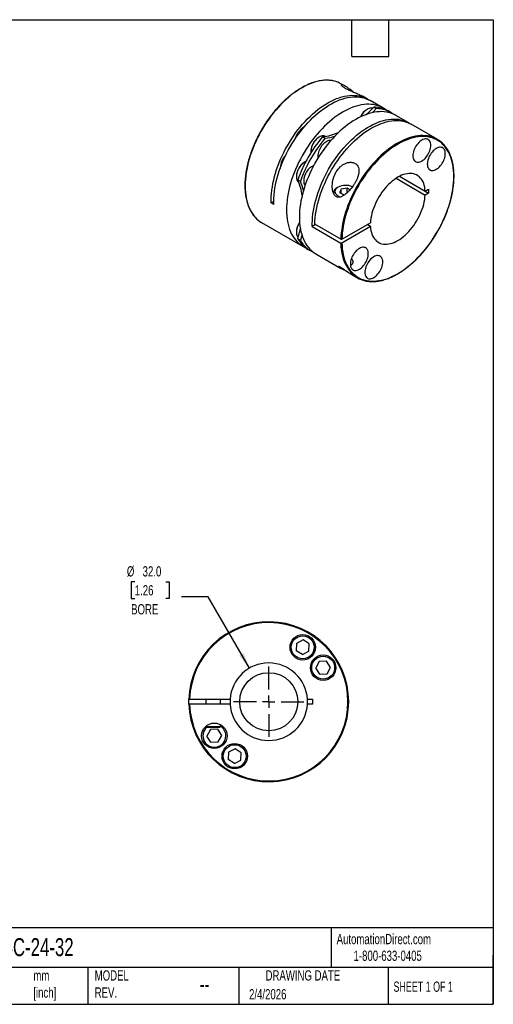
# Model space of a CAD drawing. Header units: millimetres. Extents: x 13 to 546, y 13 to 419.
# Tile 2 of 2: x 350 to 546, y 13 to 419. Entities that reach past the tile are written whole.
import ezdxf

# ---------------------------------------------------------------- set-up
doc = ezdxf.new("R2010")
doc.units = ezdxf.units.MM
doc.header["$LTSCALE"] = 2
doc.linetypes.add('SLD-Center', pattern=[19.05, 15.24, -1.27, 1.27, -1.27])
doc.linetypes.add('SLD-Solid', pattern=[0])
doc.layers.add('CENTER', color=40, linetype='SLD-Center')
doc.layers.add('DIMENSIONS', color=140, linetype='SLD-Solid', lineweight=25)
doc.layers.add('TEXT', color=140, linetype='SLD-Solid', lineweight=25)
doc.styles.add('SLDTEXTSTYLE0', font='TXT', dxfattribs={"width": 0.7})
doc.styles.add('SLDTEXTSTYLE1', font='TXT', dxfattribs={"width": 0.65})
doc.dimstyles.new('SLDDIMSTYLE2', dxfattribs={"dimtxt": 4.316016, "dimasz": 6.604, "dimexe": 0, "dimexo": 0.0625, "dimgap": 1.079004, "dimtad": 0, "dimtih": 1, "dimtoh": 1, "dimdec": 1, "dimrnd": 1e-09, "dimzin": 4, "dimdsep": 46, "dimtxsty": 'SLDTEXTSTYLE0', "dimsah": 1, "dimcen": 0, "dimadec": 0, "dimazin": 1, "dimtfac": 1, "dimtdec": 1, "dimtofl": 0, "dimtmove": 0, "dimatfit": 3, "dimfxl": 0, "dimfrac": 2, "dimtolj": 1, "dimtzin": 12, "dimarcsym": 0})

# ---------------------------------------------------------------- blocks, each defined once
blk = doc.blocks.new('_D_4')
at = {"layer": 'DIMENSIONS'}
for p, q in [((398.02, 187.1), (396.57, 187.1)), ((396.57, 187.1), (396.57, 180.24)), ((410.84, 187.1), (412.29, 187.1)), ((412.29, 187.1), (412.29, 180.24)), ((396.57, 180.24), (398.02, 180.24)), ((412.29, 180.24), (410.84, 180.24)), ((428.39, 180.83), (417.27, 180.83)), ((445.36, 151.44), (428.39, 180.83))]:
    blk.add_line(p, q, dxfattribs=at)
blk.add_solid([(445.36, 151.44), (442.93, 157.67), (441.17, 156.65)], dxfattribs=at)
at = {"layer": 'DIMENSIONS', "char_height": 4.233, "attachment_point": 1, "style": 'SLDTEXTSTYLE0'}
for s, insert in [('%%c', (394.76, 193.52)), ('32.0', (401.27, 193.52)), ('1.26', (398.02, 185.7)), ('BORE', (396.52, 177.87))]:
    blk.add_mtext(s, dxfattribs=dict(at, insert=insert))
blk = doc.blocks.new('SW_CENTERMARKSYMBOL_0')
at = {"layer": 'CENTER', "color": 0}
for p, q in [((0, 5.08), (0, 14.54)), ((-5.08, 0), (-14.54, 0)), ((0, 0), (-2.54, 0)), ((0, 0), (0, 2.54)), ((0, 0), (0, -2.54)), ((0, 0), (2.54, 0)), ((5.08, 0), (14.54, 0)), ((0, -5.08), (0, -14.54))]:
    blk.add_line(p, q, dxfattribs=at)

msp = doc.modelspace()

# ---------------------------------------------------------------- linework, layer by layer
for p, q in [((484.99, 391.64), (483.42, 392.55)), ((494.17, 386.34), (492.03, 387.57)), ((494.1, 382.17), (493.96, 382.09)), ((500.53, 382.67), (495.23, 385.73)), ((496.71, 382.99), (497.77, 382.38)), ((503.71, 380.83), (502.65, 381.44)), ((511.14, 376.54), (505.84, 379.61)), ((522.95, 369.73), (512.2, 375.93)), ((474.24, 370.71), (474.1, 370.62)), ((475.6, 370.8), (476.66, 370.19)), ((470.71, 364.75), (470.71, 364.58)), ((458.07, 357.91), (458.07, 357.74)), ((468.28, 360.38), (468.14, 360.3)), ((464.75, 354.42), (464.75, 354.26)), ((505.95, 353.65), (517.95, 346.73)), ((506.87, 354.21), (506.45, 353.97)), ((507.37, 354.47), (517.95, 348.36)), ((465.34, 353.04), (466.41, 352.43)), ((481.98, 349.97), (481.56, 349.72)), ((485.75, 349.59), (483.3, 349.21)), ((486.91, 348.92), (485.75, 349.59)), ((485.75, 347.74), (485.75, 349.59)), ((480.09, 347.68), (480.09, 347.45)), ((483.3, 349.21), (482.64, 347.79)), ((482.64, 347.79), (484.44, 346.75)), ((483.3, 347.41), (483.3, 349.21)), ((484.44, 346.75), (484.57, 346.77)), ((517.95, 348.36), (519.39, 349.19)), ((519.39, 347.56), (517.95, 346.73)), ((517.97, 348.37), (519.39, 347.56)), ((519.39, 349.19), (519.39, 347.56)), ((455.4, 344.09), (454.35, 343.48)), ((455.41, 342.87), (454.35, 343.48)), ((450.42, 335.39), (467.54, 325.51)), ((472.73, 334.5), (471.32, 333.68)), ((471.32, 333.68), (483.13, 326.87)), ((483.13, 328.5), (472.38, 334.7)), ((483.55, 328.5), (495.37, 335.32)), ((495.37, 333.69), (483.55, 326.87)), ((495.37, 333.69), (493.96, 334.51)), ((464.75, 331.49), (464.75, 331.32)), ((465.34, 328.66), (466.41, 328.05)), ((469.66, 324.28), (470.72, 323.67)), ((472.84, 322.45), (482.77, 316.71)), ((486.96, 314.29), (489.95, 312.57)), ((467.51, 163.09), (464.83, 161.66)), ((470.08, 161.48), (467.51, 163.09)), ((464.83, 161.66), (464.72, 158.64)), ((467.29, 157.03), (464.72, 158.64)), ((469.97, 158.45), (470.08, 161.48)), ((467.29, 157.03), (469.97, 158.45)), ((474.22, 154.2), (472.8, 151.52)), ((474.41, 148.95), (472.8, 151.52)), ((477.25, 154.3), (474.22, 154.2)), ((478.86, 151.73), (477.25, 154.3)), ((477.44, 149.06), (478.86, 151.73)), ((474.41, 148.95), (477.44, 149.06)), ((420.67, 138.58), (437.39, 138.58)), ((427.36, 138.58), (427.36, 136.58)), ((433.36, 136.58), (433.36, 138.58)), ((469.33, 138.58), (471.36, 138.58)), ((471.36, 138.58), (471.36, 136.58)), ((437.39, 136.58), (420.67, 136.58)), ((471.36, 136.58), (469.33, 136.58)), ((427.36, 127.43), (427.36, 127.38)), ((427.36, 127.38), (427.66, 127.08)), ((427.36, 127.38), (433.36, 127.38)), ((427.66, 127.08), (433.06, 127.08)), ((429.28, 126.11), (427.85, 123.44)), ((432.31, 126.22), (429.28, 126.11)), ((433.91, 123.65), (432.31, 126.22)), ((433.06, 127.08), (433.36, 127.38)), ((433.36, 127.38), (433.36, 128.17)), ((429.46, 120.87), (427.85, 123.44)), ((432.49, 120.97), (433.91, 123.65)), ((429.46, 120.87), (432.49, 120.97)), ((439.42, 118.14), (436.74, 116.72)), ((441.99, 116.53), (439.42, 118.14)), ((436.74, 116.72), (436.64, 113.69)), ((441.88, 113.51), (441.99, 116.53)), ((439.21, 112.08), (436.64, 113.69)), ((439.21, 112.08), (441.88, 113.51))]:
    msp.add_line(p, q)
at = {"flags": 128}
for points in [[(480.15, 393.8), (479.77, 393.88), (478.82, 394.01), (477.85, 394.08), (476.85, 394.08), (475.83, 394.01), (474.79, 393.88), (473.73, 393.67), (472.65, 393.39), (471.56, 393.05), (470.46, 392.64), (469.36, 392.17), (468.24, 391.63), (467.13, 391.03), (466.01, 390.36), (464.9, 389.64), (463.79, 388.86), (462.68, 388.02), (461.59, 387.12), (460.51, 386.17), (459.44, 385.17), (458.39, 384.12), (457.36, 383.03), (456.36, 381.89), (455.37, 380.71), (454.42, 379.5), (453.49, 378.24), (452.59, 376.96), (451.73, 375.64), (450.9, 374.3), (450.1, 372.93), (449.35, 371.55), (448.63, 370.14), (447.96, 368.73), (447.33, 367.3), (446.75, 365.86), (446.21, 364.42), (445.72, 362.98), (445.28, 361.54), (444.88, 360.1), (444.54, 358.68), (444.25, 357.27), (444.01, 355.87), (443.83, 354.49), (443.69, 353.13), (443.61, 351.8), (443.59, 350.49), (443.61, 349.22), (443.69, 347.98), (443.83, 346.78), (444.01, 345.61), (444.25, 344.49), (444.54, 343.41), (444.88, 342.38), (445.28, 341.4), (445.72, 340.47), (446.21, 339.6), (446.75, 338.78), (447.33, 338.02), (447.71, 337.58)], [(454.35, 343.48), (454.34, 344.76), (454.38, 346.07), (454.48, 347.4), (454.63, 348.76), (454.84, 350.14), (455.09, 351.53), (455.4, 352.94), (455.75, 354.36), (456.16, 355.79), (456.61, 357.22), (457.12, 358.66), (457.67, 360.09), (458.26, 361.51), (458.9, 362.93), (459.58, 364.34), (460.3, 365.73), (461.06, 367.1), (461.86, 368.46), (462.7, 369.78), (463.56, 371.08), (464.47, 372.35), (465.4, 373.59), (466.35, 374.79), (467.34, 375.96), (468.34, 377.08), (469.37, 378.16), (470.42, 379.19), (471.48, 380.17), (472.56, 381.1), (473.65, 381.98), (474.75, 382.81), (475.85, 383.58), (476.96, 384.29), (478.07, 384.94), (479.18, 385.52), (480.29, 386.05), (481.39, 386.51), (482.48, 386.91), (483.56, 387.24), (484.63, 387.5), (485.68, 387.69), (486.72, 387.82), (487.73, 387.88), (488.72, 387.87), (489.68, 387.8), (490.62, 387.65), (491.53, 387.44), (492.41, 387.16), (493.25, 386.81), (494.06, 386.4), (494.69, 386.02)], [(455.41, 342.87), (455.4, 344.15), (455.45, 345.46), (455.54, 346.8), (455.7, 348.17), (455.9, 349.55), (456.16, 350.95), (456.47, 352.37), (456.83, 353.8), (457.24, 355.23), (457.7, 356.67), (458.2, 358.11), (458.76, 359.55), (459.35, 360.98), (460, 362.4), (460.68, 363.81), (461.41, 365.21), (462.18, 366.59), (462.98, 367.94), (463.82, 369.27), (464.7, 370.58), (465.6, 371.85), (466.54, 373.09), (467.51, 374.29), (468.5, 375.46), (469.51, 376.58), (470.54, 377.66), (471.6, 378.69), (472.67, 379.67), (473.75, 380.6), (474.85, 381.48), (475.95, 382.3), (477.06, 383.06), (478.17, 383.76), (479.29, 384.41), (480.4, 384.99), (481.51, 385.51), (482.62, 385.96), (483.71, 386.35), (484.79, 386.67), (485.86, 386.92), (486.92, 387.11), (487.95, 387.22), (488.97, 387.27), (489.96, 387.25), (490.92, 387.16), (491.86, 387), (492.76, 386.78), (493.64, 386.48), (494.48, 386.12), (495.23, 385.73)], [(501.56, 382), (500.92, 382.43), (500.14, 382.88), (499.31, 383.27), (498.46, 383.59), (497.57, 383.85), (496.65, 384.04), (495.7, 384.16), (494.73, 384.21), (493.73, 384.19), (492.71, 384.11), (491.67, 383.96), (490.61, 383.74), (489.54, 383.45), (488.45, 383.1), (487.35, 382.68), (486.25, 382.19), (485.14, 381.64), (484.03, 381.03), (482.92, 380.36), (481.82, 379.63), (480.71, 378.84), (479.62, 378), (478.53, 377.1), (477.46, 376.15), (476.4, 375.15), (475.36, 374.1), (474.34, 373), (473.34, 371.86), (472.37, 370.69), (471.42, 369.47), (470.5, 368.22), (469.61, 366.94), (468.75, 365.63), (467.93, 364.29), (467.15, 362.93), (466.4, 361.55), (465.69, 360.16), (465.03, 358.74), (464.4, 357.32), (463.83, 355.89), (463.29, 354.46), (462.81, 353.03), (462.37, 351.6), (461.98, 350.17), (461.64, 348.75), (461.36, 347.35), (461.12, 345.96), (460.94, 344.59), (460.8, 343.24), (460.73, 341.91), (460.7, 340.62), (460.73, 339.35), (460.8, 338.12), (460.94, 336.92), (461.12, 335.76), (461.36, 334.64), (461.64, 333.57), (461.98, 332.54), (462.37, 331.57), (462.81, 330.64), (463.29, 329.77), (463.83, 328.95), (464.4, 328.19), (465.03, 327.48), (465.69, 326.84), (466.4, 326.26), (467.15, 325.74), (467.93, 325.29), (468.63, 324.95)], [(496.3, 382.56), (496.06, 382.62), (495.68, 382.65), (495.28, 382.62), (494.86, 382.51), (494.43, 382.34), (494, 382.11), (493.56, 381.81), (493.14, 381.46), (492.73, 381.05), (492.34, 380.6), (491.97, 380.12), (491.64, 379.6), (491.35, 379.06), (491.33, 379.03)], [(497.77, 382.38), (496.58, 381.16), (496.14, 380.73)], [(505.84, 379.61), (505.44, 379.82), (504.62, 380.21), (503.76, 380.53), (502.87, 380.79), (501.95, 380.98), (501, 381.1), (500.03, 381.15), (499.03, 381.13), (498.01, 381.05), (496.97, 380.9), (495.91, 380.68), (494.84, 380.39), (493.75, 380.03), (492.66, 379.61), (491.56, 379.13), (490.45, 378.58), (489.34, 377.97), (488.23, 377.3), (487.12, 376.57), (486.02, 375.78), (484.92, 374.94), (483.84, 374.04), (482.76, 373.08), (481.71, 372.08), (480.66, 371.03), (479.64, 369.94), (478.64, 368.8), (477.67, 367.63), (476.72, 366.41), (475.8, 365.16), (474.91, 363.88), (474.06, 362.57), (473.23, 361.23), (472.45, 359.87), (471.7, 358.49), (470.99, 357.09), (470.33, 355.68), (469.71, 354.26), (469.13, 352.83), (468.6, 351.4), (468.11, 349.97), (467.67, 348.53), (467.29, 347.11), (466.95, 345.69), (466.66, 344.29), (466.42, 342.9), (466.24, 341.53), (466.11, 340.18), (466.03, 338.85), (466, 337.55), (466.03, 336.29), (466.11, 335.05), (466.24, 333.86), (466.42, 332.7), (466.66, 331.58), (466.95, 330.51), (467.29, 329.48), (467.67, 328.5), (468.11, 327.58), (468.6, 326.7), (469.13, 325.89), (469.71, 325.13), (470.33, 324.42), (470.99, 323.78), (471.7, 323.2), (472.45, 322.68), (472.84, 322.45)], [(471.32, 333.68), (471.31, 334.97), (471.36, 336.28), (471.45, 337.62), (471.61, 338.98), (471.81, 340.37), (472.07, 341.77), (472.38, 343.18), (472.74, 344.61), (473.15, 346.05), (473.6, 347.48), (474.11, 348.92), (474.66, 350.36), (475.26, 351.79), (475.91, 353.22), (476.59, 354.63), (477.32, 356.02), (478.09, 357.4), (478.89, 358.76), (479.73, 360.09), (480.61, 361.39), (481.51, 362.66), (482.45, 363.9), (483.42, 365.11), (484.41, 366.27), (485.42, 367.39), (486.45, 368.47), (487.51, 369.5), (488.58, 370.48), (489.66, 371.41), (490.76, 372.29), (491.86, 373.11), (492.97, 373.88), (494.08, 374.58), (495.2, 375.22), (496.31, 375.81), (497.42, 376.32), (498.53, 376.78), (499.62, 377.16), (500.7, 377.48), (501.77, 377.74), (502.83, 377.92), (503.86, 378.04), (504.87, 378.09), (505.87, 378.07), (506.83, 377.98), (507.77, 377.82), (508.67, 377.59), (509.55, 377.3), (510.39, 376.94), (511.19, 376.51), (511.66, 376.22)], [(472.38, 334.7), (472.44, 336.02), (472.55, 337.36), (472.72, 338.72), (472.93, 340.11), (473.2, 341.51), (473.52, 342.92), (473.89, 344.34), (474.31, 345.77), (474.78, 347.2), (475.29, 348.64), (475.86, 350.07), (476.46, 351.49), (477.11, 352.91), (477.8, 354.31), (478.54, 355.7), (479.31, 357.07), (480.12, 358.41), (480.96, 359.73), (481.84, 361.03), (482.75, 362.29), (483.69, 363.51), (484.65, 364.71), (485.64, 365.86), (486.66, 366.97), (487.69, 368.03), (488.74, 369.05), (489.81, 370.02), (490.89, 370.94), (491.98, 371.81), (493.08, 372.62), (494.19, 373.37), (495.3, 374.06), (496.41, 374.69), (497.52, 375.26), (498.62, 375.77), (499.72, 376.22), (500.81, 376.59), (501.89, 376.9), (502.95, 377.15), (504, 377.33), (505.03, 377.44), (506.03, 377.48), (507.02, 377.45), (507.98, 377.35), (508.91, 377.19), (509.81, 376.96), (510.67, 376.66), (511.51, 376.3), (512.2, 375.93)], [(476.75, 370.95), (476.55, 371.05), (476.2, 371.15), (475.82, 371.19), (475.42, 371.15), (475, 371.05), (474.57, 370.88), (474.14, 370.64), (473.7, 370.34), (473.28, 369.99), (472.87, 369.59), (472.48, 369.14), (472.11, 368.65), (471.78, 368.13), (471.49, 367.59), (471.24, 367.04), (471.03, 366.48), (470.88, 365.92), (470.77, 365.37), (470.72, 364.84), (470.72, 364.33), (470.73, 364.17)], [(519.69, 370.98), (518.95, 371.12), (518, 371.23), (517.01, 371.27), (516.01, 371.25), (514.98, 371.15), (513.93, 370.99), (512.86, 370.76), (511.78, 370.46), (510.69, 370.09), (509.59, 369.66), (508.48, 369.16), (507.36, 368.6), (506.24, 367.97), (505.13, 367.29), (504.01, 366.54), (502.91, 365.74), (501.81, 364.87), (500.72, 363.96), (499.64, 362.99), (498.58, 361.97), (497.54, 360.91), (496.52, 359.8), (495.52, 358.65), (494.55, 357.45), (493.6, 356.22), (492.68, 354.96), (491.8, 353.66), (490.94, 352.33), (490.13, 350.98), (489.35, 349.61), (488.61, 348.22), (487.91, 346.81), (487.25, 345.38), (486.64, 343.95), (486.07, 342.51), (485.55, 341.07), (485.08, 339.63), (484.65, 338.19), (484.28, 336.76), (483.96, 335.34), (483.69, 333.93), (483.47, 332.54), (483.3, 331.17), (483.19, 329.82), (483.13, 328.5)], [(483.55, 326.87), (483.61, 325.62), (483.72, 324.42), (483.89, 323.25), (484.11, 322.12), (484.38, 321.04), (484.7, 320), (485.07, 319.01), (485.49, 318.07), (485.96, 317.19), (486.47, 316.35), (487.03, 315.58), (487.64, 314.86), (488.29, 314.2), (488.99, 313.61), (489.72, 313.07), (490.49, 312.6), (491.3, 312.2), (492.15, 311.86), (493.02, 311.59), (493.93, 311.39), (494.87, 311.25), (495.84, 311.18), (496.83, 311.18), (497.84, 311.25), (498.87, 311.39), (499.92, 311.59), (500.99, 311.86), (502.07, 312.2), (503.16, 312.61), (504.25, 313.08), (505.36, 313.61), (506.46, 314.21), (507.57, 314.87), (508.67, 315.59), (509.77, 316.36), (510.86, 317.2), (511.95, 318.08), (513.02, 319.02), (514.07, 320.01), (515.11, 321.05), (516.13, 322.14), (517.13, 323.26), (518.11, 324.43), (519.05, 325.64), (519.97, 326.88), (520.86, 328.15), (521.72, 329.46), (522.54, 330.79), (523.33, 332.14), (524.08, 333.51), (524.78, 334.9), (525.45, 336.31), (526.07, 337.73), (526.65, 339.15), (527.19, 340.58), (527.67, 342), (528.11, 343.43), (528.5, 344.85), (528.84, 346.26), (529.12, 347.66), (529.36, 349.05), (529.55, 350.41), (529.68, 351.76), (529.76, 353.08), (529.78, 354.37), (529.76, 355.63), (529.68, 356.86), (529.55, 358.06), (529.36, 359.21), (529.12, 360.32), (528.84, 361.39), (528.5, 362.41), (528.11, 363.38), (527.67, 364.3), (527.19, 365.17), (526.65, 365.98), (526.07, 366.74), (525.45, 367.43), (524.78, 368.07), (524.08, 368.64), (523.33, 369.15), (522.54, 369.6), (521.72, 369.98), (520.86, 370.29), (519.97, 370.54), (519.05, 370.72), (518.11, 370.83), (517.13, 370.88), (516.13, 370.85), (515.11, 370.76), (514.07, 370.6), (513.02, 370.37), (511.95, 370.07), (510.86, 369.71), (509.77, 369.28), (508.67, 368.79), (507.57, 368.23), (506.46, 367.61), (505.36, 366.93), (504.25, 366.19), (503.16, 365.39), (502.07, 364.54), (500.99, 363.63), (499.92, 362.67), (498.87, 361.67), (497.84, 360.61), (496.83, 359.51), (495.84, 358.37), (494.87, 357.19), (493.93, 355.97), (493.02, 354.71), (492.15, 353.43), (491.3, 352.12), (490.49, 350.78), (489.72, 349.42), (488.99, 348.04), (488.29, 346.64), (487.64, 345.23), (487.03, 343.81), (486.47, 342.39), (485.96, 340.96), (485.49, 339.53), (485.07, 338.1), (484.7, 336.69), (484.38, 335.28), (484.11, 333.88), (483.89, 332.51), (483.72, 331.15), (483.61, 329.81), (483.55, 328.5)], [(520.3, 367.25), (520.28, 367.75), (520.2, 368.21), (520.06, 368.63), (519.88, 369), (519.65, 369.31), (519.37, 369.55), (519.05, 369.74), (518.7, 369.85), (518.32, 369.9), (517.91, 369.88), (517.48, 369.78), (517.04, 369.62), (516.59, 369.39), (516.14, 369.1), (515.7, 368.76), (515.27, 368.36), (514.87, 367.91), (514.48, 367.42), (514.13, 366.89), (513.81, 366.35), (513.54, 365.78), (513.3, 365.2), (513.12, 364.62), (512.99, 364.05), (512.91, 363.5), (512.88, 362.96), (512.91, 362.46), (512.99, 362), (513.12, 361.58), (513.3, 361.22), (513.54, 360.91), (513.81, 360.66), (514.13, 360.48), (514.48, 360.36), (514.87, 360.32), (515.27, 360.34), (515.7, 360.43), (516.14, 360.59), (516.59, 360.82), (517.04, 361.11), (517.48, 361.46), (517.91, 361.86), (518.32, 362.31), (518.7, 362.8), (519.05, 363.32), (519.37, 363.87), (519.65, 364.44), (519.88, 365.01), (520.06, 365.59), (520.2, 366.16), (520.28, 366.72), (520.3, 367.25)], [(473.75, 362.83), (473.78, 363.34), (473.86, 363.88), (473.99, 364.44), (474.17, 365), (474.4, 365.56), (474.67, 366.11), (474.99, 366.64), (475.33, 367.14), (475.71, 367.61), (476.11, 368.04), (476.53, 368.42), (476.96, 368.75), (477.39, 369.01), (477.83, 369.22), (478.25, 369.35), (478.66, 369.42), (479.05, 369.42), (479.17, 369.41)], [(526.26, 363.81), (526.24, 364.31), (526.16, 364.77), (526.02, 365.19), (525.84, 365.55), (525.61, 365.86), (525.33, 366.11), (525.01, 366.29), (524.66, 366.41), (524.28, 366.46), (523.87, 366.43), (523.44, 366.34), (523, 366.18), (522.55, 365.95), (522.1, 365.66), (521.66, 365.31), (521.24, 364.91), (520.83, 364.46), (520.44, 363.98), (520.09, 363.45), (519.77, 362.9), (519.5, 362.34), (519.27, 361.76), (519.08, 361.18), (518.95, 360.61), (518.87, 360.05), (518.84, 359.52), (518.87, 359.02), (518.95, 358.56), (519.08, 358.14), (519.27, 357.78), (519.5, 357.47), (519.77, 357.22), (520.09, 357.03), (520.44, 356.92), (520.83, 356.87), (521.24, 356.9), (521.66, 356.99), (522.1, 357.15), (522.55, 357.38), (523, 357.67), (523.44, 358.02), (523.87, 358.42), (524.28, 358.86), (524.66, 359.35), (525.01, 359.88), (525.33, 360.43), (525.61, 360.99), (525.84, 361.57), (526.02, 362.15), (526.16, 362.72), (526.24, 363.28), (526.26, 363.81)], [(473.8, 362.16), (473.78, 362.34), (473.75, 362.83)], [(468.65, 360.57), (468.61, 360.55), (468.18, 360.32), (467.74, 360.02), (467.32, 359.67), (466.91, 359.26), (466.52, 358.81), (466.15, 358.33), (465.82, 357.81), (465.53, 357.27), (465.28, 356.71), (465.07, 356.15), (464.92, 355.59), (464.81, 355.04), (464.76, 354.51), (464.76, 354.01), (464.81, 353.54), (464.92, 353.12), (465.07, 352.74), (465.28, 352.41), (465.53, 352.15), (465.78, 351.97)], [(517.95, 348.36), (517.88, 349.21), (517.75, 350.02), (517.57, 350.78), (517.34, 351.51), (517.06, 352.18), (516.73, 352.8), (516.35, 353.36), (515.93, 353.87), (515.46, 354.32), (514.95, 354.7), (514.41, 355.02), (513.82, 355.27), (513.21, 355.46), (512.56, 355.58), (511.88, 355.63), (511.18, 355.61), (510.46, 355.52), (509.72, 355.37), (508.97, 355.15), (508.21, 354.86), (507.44, 354.51), (506.66, 354.09), (505.89, 353.61), (505.11, 353.07), (504.35, 352.48), (503.6, 351.83), (502.86, 351.13), (502.14, 350.39), (501.44, 349.6), (500.76, 348.77), (500.12, 347.9), (499.5, 347), (498.92, 346.08), (498.37, 345.12), (497.86, 344.15), (497.39, 343.17), (496.97, 342.18), (496.59, 341.17), (496.26, 340.17), (495.98, 339.18), (495.75, 338.19), (495.57, 337.21), (495.44, 336.26), (495.37, 335.32)], [(481.98, 349.97), (481.6, 349.72), (481.28, 349.44), (481.03, 349.14), (480.84, 348.83), (480.73, 348.5), (480.69, 348.17), (480.73, 347.84), (480.84, 347.51), (481.03, 347.2), (481.28, 346.9), (481.6, 346.62), (481.98, 346.37), (482.42, 346.16), (482.89, 345.97), (483.02, 345.93)], [(495.37, 333.69), (495.44, 332.84), (495.57, 332.03), (495.75, 331.26), (495.98, 330.54), (496.26, 329.87), (496.59, 329.25), (496.97, 328.69), (497.39, 328.18), (497.86, 327.73), (498.37, 327.35), (498.92, 327.03), (499.5, 326.78), (500.12, 326.59), (500.76, 326.47), (501.44, 326.42), (502.14, 326.44), (502.86, 326.52), (503.6, 326.68), (504.35, 326.9), (505.11, 327.19), (505.89, 327.54), (506.66, 327.96), (507.44, 328.44), (508.21, 328.98), (508.97, 329.57), (509.72, 330.22), (510.46, 330.92), (511.18, 331.66), (511.88, 332.45), (512.56, 333.28), (513.21, 334.15), (513.82, 335.05), (514.41, 335.97), (514.95, 336.92), (515.46, 337.89), (515.93, 338.88), (516.35, 339.87), (516.73, 340.87), (517.06, 341.87), (517.34, 342.87), (517.57, 343.86), (517.75, 344.83), (517.88, 345.79), (517.95, 346.73)], [(466.09, 335.3), (465.82, 334.88), (465.53, 334.33), (465.28, 333.78), (465.07, 333.22), (464.92, 332.66), (464.81, 332.11), (464.76, 331.58), (464.76, 331.08), (464.81, 330.61), (464.92, 330.18), (465.07, 329.8), (465.28, 329.48), (465.51, 329.23)], [(467.01, 330.29), (466.86, 329.68), (466.41, 328.05)], [(494.48, 322.53), (494.46, 323.03), (494.37, 323.49), (494.24, 323.91), (494.06, 324.27), (493.83, 324.58), (493.55, 324.83), (493.23, 325.01), (492.88, 325.13), (492.5, 325.18), (492.09, 325.15), (491.66, 325.06), (491.22, 324.9), (490.77, 324.67), (490.32, 324.38), (489.88, 324.03), (489.45, 323.63), (489.04, 323.18), (488.66, 322.69), (488.31, 322.17), (487.99, 321.62), (487.72, 321.06), (487.48, 320.48), (487.3, 319.9), (487.17, 319.33), (487.08, 318.77), (487.06, 318.24), (487.08, 317.74), (487.17, 317.28), (487.3, 316.86), (487.48, 316.49), (487.72, 316.19), (487.99, 315.94), (488.31, 315.75), (488.66, 315.64), (489.04, 315.59), (489.45, 315.62), (489.88, 315.71), (490.32, 315.87), (490.77, 316.1), (491.22, 316.39), (491.66, 316.73), (492.09, 317.14), (492.5, 317.58), (492.88, 318.07), (493.23, 318.6), (493.55, 319.15), (493.83, 319.71), (494.06, 320.29), (494.24, 320.87), (494.37, 321.44), (494.46, 322), (494.48, 322.53)], [(500.44, 319.08), (500.42, 319.59), (500.34, 320.05), (500.2, 320.47), (500.02, 320.83), (499.79, 321.14), (499.51, 321.39), (499.19, 321.57), (498.84, 321.69), (498.46, 321.73), (498.05, 321.71), (497.62, 321.62), (497.18, 321.46), (496.73, 321.23), (496.28, 320.94), (495.84, 320.59), (495.41, 320.19), (495.01, 319.74), (494.62, 319.25), (494.27, 318.73), (493.95, 318.18), (493.68, 317.61), (493.44, 317.04), (493.26, 316.46), (493.13, 315.89), (493.05, 315.33), (493.02, 314.8), (493.05, 314.3), (493.13, 313.84), (493.26, 313.42), (493.44, 313.05), (493.68, 312.74), (493.95, 312.5), (494.27, 312.31), (494.62, 312.2), (495.01, 312.15), (495.41, 312.17), (495.84, 312.27), (496.28, 312.43), (496.73, 312.66), (497.18, 312.94), (497.62, 313.29), (498.05, 313.69), (498.46, 314.14), (498.84, 314.63), (499.19, 315.15), (499.51, 315.7), (499.79, 316.27), (500.02, 316.85), (500.2, 317.43), (500.34, 318), (500.42, 318.55), (500.44, 319.08)], [(486.96, 314.29), (486.9, 314.33), (486.35, 314.67), (485.76, 315.04), (485.11, 315.48), (484.66, 315.79), (484.17, 316.12), (483.84, 316.34), (483.5, 316.56), (483.01, 316.86), (482.6, 317.08), (482.28, 317.22), (482.16, 317.25), (482.1, 317.24), (482.12, 317.18), (482.24, 317.06), (482.53, 316.86), (482.97, 316.6), (482.97, 316.6)], [(420.37, 136.58), (420.36, 138.16), (420.37, 138.58)], [(437.39, 138.58), (437.36, 137.7), (437.39, 136.58)], [(469.33, 136.58), (469.36, 137.7), (469.33, 138.58)]]:
    msp.add_lwpolyline(points, dxfattribs=at)
for centre, radius in [((467.4, 160.06), 5.25), ((467.4, 160.06), 4.73), ((475.83, 151.63), 5.25), ((475.83, 151.63), 4.73), ((453.36, 137.58), 12), ((430.88, 123.54), 5.25), ((439.31, 115.11), 5.25), ((439.31, 115.11), 4.73)]:
    msp.add_circle(centre, radius)
for centre, radius, start, end in [((477.77, 382.71), 11.34, 60.126, 77.8907), ((497.78, 376.05), 7.15, 122.2543, 155.6397), ((456.62, 421.15), 55.35, 311.9535, 316.4097), ((496.8, 371.12), 11.86, 60.4275, 90.4218), ((497.88, 370.65), 11.73, 54.1903, 90.5224), ((472.1, 367.84), 8.09, 121.355, 164.6006), ((518.18, 334.38), 56.03, 139.4541, 160.5459), ((519.24, 333.77), 56.03, 139.4541, 160.5459), ((478.05, 364.43), 7.34, 122.4803, 177.5251), ((472.77, 394.88), 24.25, 276.7011, 292.8025), ((474.2, 392.41), 22.36, 276.3149, 286.7045), ((517.33, 359.99), 11.23, 42.1075, 77.8933), ((466.22, 357.51), 8.16, 135.5056, 177.2105), ((472.09, 354.1), 7.34, 122.4803, 177.5251), ((475.11, 352.32), 7.33, 115.7893, 178.554), ((443.06, 343.45), 24.26, 7.1918, 23.292), ((445.93, 343.45), 22.36, 13.2896, 23.6781), ((470.75, 352.36), 2.97, 177.2174, 215.3653), ((482.42, 347.59), 2.3, 111.942, 187.5966), ((485.11, 343.89), 6.84, 65.9122, 117.2076), ((456.1, 345.18), 11.32, 222.1348, 239.8905), ((471.98, 331.17), 7.24, 144.5728, 177.5266), ((412.24, 344.3), 55.36, 343.5897, 348.0474), ((475.78, 334.63), 12.02, 209.7708, 239.3753), ((476.62, 333.82), 11.73, 209.4685, 245.814), ((501.61, 326.4), 18.49, 178.5459, 219.0367), ((495.57, 322.3), 11.23, 222.2073, 257.9314), ((453.36, 137.58), 33, 181.7365, 178.2635), ((453.36, 137.58), 32.7, 181.7524, 178.2476), ((453.36, 137.58), 16, 3.5833, 176.4167), ((453.36, 137.58), 16, 183.5833, 356.4167), ((430.88, 123.54), 4.73, 131.4259, 0), ((430.88, 123.54), 4.73, 0, 58.4364)]:
    msp.add_arc(centre, radius, start, end)
for points, knots in [([(480.09, 393.82), (479.89, 393.86), (479.39, 393.97), (478.57, 394.07), (477.65, 394.12), (476.69, 394.12), (475.72, 394.05), (474.73, 393.92), (473.72, 393.73), (472.7, 393.48), (471.67, 393.17), (470.63, 392.79), (469.58, 392.36), (468.53, 391.87), (467.47, 391.33), (466.41, 390.73), (465.36, 390.07), (464.3, 389.36), (463.26, 388.6), (462.22, 387.79), (461.19, 386.93), (460.17, 386.02), (459.16, 385.07), (458.17, 384.08), (457.2, 383.04), (456.25, 381.97), (455.32, 380.86), (454.42, 379.71), (453.54, 378.53), (452.68, 377.33), (451.86, 376.1), (451.07, 374.84), (450.3, 373.56), (449.58, 372.26), (448.88, 370.94), (448.23, 369.61), (447.61, 368.27), (447.03, 366.92), (446.49, 365.56), (446, 364.2), (445.54, 362.84), (445.13, 361.48), (444.77, 360.13), (444.44, 358.78), (444.17, 357.45), (443.94, 356.13), (443.76, 354.82), (443.62, 353.53), (443.53, 352.26), (443.49, 351.02), (443.5, 349.8), (443.56, 348.61), (443.66, 347.46), (443.81, 346.33), (444.01, 345.24), (444.26, 344.19), (444.55, 343.18), (444.89, 342.22), (445.27, 341.29), (445.7, 340.42), (446.18, 339.59), (446.69, 338.81), (447.19, 338.15), (447.53, 337.78), (447.66, 337.63)], [0, 0, 0, 0, 0.011307, 0.027499, 0.043708, 0.059936, 0.076182, 0.092443, 0.108718, 0.125005, 0.1413, 0.157602, 0.173908, 0.190218, 0.206529, 0.222841, 0.239152, 0.255463, 0.271772, 0.28808, 0.304386, 0.32069, 0.336993, 0.353295, 0.369594, 0.385893, 0.40219, 0.418487, 0.434782, 0.451077, 0.467371, 0.483665, 0.499958, 0.516252, 0.532546, 0.54884, 0.565134, 0.581429, 0.597725, 0.614021, 0.630319, 0.646619, 0.662919, 0.679221, 0.695526, 0.711831, 0.728139, 0.744449, 0.760761, 0.777074, 0.793389, 0.809705, 0.826023, 0.842339, 0.858655, 0.874967, 0.891275, 0.907577, 0.92387, 0.940151, 0.956419, 0.972671, 0.988904, 1, 1, 1, 1]), ([(484.74, 391.78), (484.56, 391.87), (484.19, 392.07), (483.73, 392.24), (483.43, 392.29), (483.29, 392.25), (483.26, 392.15), (483.34, 392.01), (483.5, 391.82), (483.77, 391.59), (484.12, 391.34), (484.57, 391.05), (485.12, 390.74), (485.77, 390.41), (486.48, 390.07), (487.23, 389.73), (488.01, 389.4), (488.82, 389.06), (489.68, 388.7), (490.52, 388.33), (491.21, 388.01), (491.71, 387.76), (491.94, 387.63), (492.03, 387.57)], [0, 0, 0, 0, 0.0590357, 0.1236397, 0.1899344, 0.2341827, 0.2793038, 0.3188529, 0.3592855, 0.3969943, 0.4356788, 0.4745874, 0.5147011, 0.5577316, 0.6023332, 0.6453112, 0.6895341, 0.7405232, 0.7929598, 0.8565199, 0.921796, 0.9668771, 1, 1, 1, 1]), ([(488.36, 389.25), (488.22, 389.36), (487.86, 389.64), (487.32, 390.06), (486.56, 390.62), (485.84, 391.11), (485.19, 391.53), (484.89, 391.69), (484.74, 391.78)], [0, 0, 0, 0, 0.102835, 0.255866, 0.408921, 0.700337, 0.850179, 1, 1, 1, 1]), ([(493.28, 311.3), (493.48, 311.25), (493.98, 311.15), (494.8, 311.05), (495.73, 310.99), (496.68, 311), (497.65, 311.06), (498.64, 311.19), (499.65, 311.38), (500.67, 311.64), (501.7, 311.95), (502.74, 312.32), (503.79, 312.75), (504.84, 313.24), (505.9, 313.78), (506.96, 314.39), (508.01, 315.04), (509.07, 315.75), (510.11, 316.51), (511.15, 317.33), (512.18, 318.19), (513.2, 319.09), (514.21, 320.04), (515.2, 321.04), (516.17, 322.07), (517.12, 323.15), (518.05, 324.26), (518.95, 325.4), (519.83, 326.58), (520.69, 327.78), (521.51, 329.02), (522.31, 330.28), (523.07, 331.56), (523.79, 332.86), (524.49, 334.17), (525.14, 335.5), (525.76, 336.84), (526.34, 338.19), (526.88, 339.55), (527.37, 340.91), (527.83, 342.27), (528.24, 343.63), (528.61, 344.98), (528.93, 346.33), (529.2, 347.66), (529.43, 348.99), (529.61, 350.29), (529.75, 351.58), (529.84, 352.85), (529.88, 354.09), (529.87, 355.31), (529.81, 356.5), (529.71, 357.66), (529.56, 358.78), (529.36, 359.87), (529.11, 360.92), (528.82, 361.93), (528.48, 362.9), (528.1, 363.82), (527.67, 364.7), (527.19, 365.53), (526.68, 366.3), (526.18, 366.96), (525.85, 367.33), (525.71, 367.48)], [0, 0, 0, 0, 0.011307, 0.027499, 0.043708, 0.059936, 0.076182, 0.092443, 0.108718, 0.125005, 0.1413, 0.157602, 0.173908, 0.190218, 0.206529, 0.222841, 0.239152, 0.255463, 0.271772, 0.28808, 0.304386, 0.32069, 0.336993, 0.353295, 0.369594, 0.385893, 0.40219, 0.418487, 0.434782, 0.451077, 0.467371, 0.483665, 0.499958, 0.516252, 0.532546, 0.54884, 0.565134, 0.581429, 0.597725, 0.614021, 0.630319, 0.646619, 0.662919, 0.679222, 0.695526, 0.711831, 0.728139, 0.744449, 0.760761, 0.777074, 0.793389, 0.809706, 0.826023, 0.842339, 0.858655, 0.874967, 0.891275, 0.907577, 0.92387, 0.940151, 0.956419, 0.972671, 0.988904, 1, 1, 1, 1]), ([(481.21, 356.27), (480.75, 355.5), (480.4, 354.69), (480.01, 353.43), (479.9, 353), (479.73, 352.13), (479.67, 351.7), (479.6, 350.83), (479.59, 350.4), (479.62, 349.53), (479.66, 349.09), (479.77, 348.46), (479.82, 348.25), (479.94, 347.85), (480, 347.64), (480.16, 347.26), (480.26, 347.08), (480.46, 346.73), (480.58, 346.57), (480.85, 346.29), (480.99, 346.17), (481.3, 345.97), (481.47, 345.9), (481.81, 345.81), (481.98, 345.78), (482.34, 345.78), (482.51, 345.8), (482.87, 345.88), (483.04, 345.93), (483.39, 346.06), (483.56, 346.14), (484.07, 346.4), (484.4, 346.62), (485.04, 347.09), (485.35, 347.35), (485.96, 347.91), (486.26, 348.2), (487.13, 349.14), (487.67, 349.81), (488.43, 350.89), (488.68, 351.26), (489.13, 352.02), (489.35, 352.41), (489.73, 353.2), (489.91, 353.6), (490.21, 354.42), (490.33, 354.82), (490.52, 355.64), (490.57, 356.05), (490.6, 356.64), (490.6, 356.84), (490.57, 357.22), (490.54, 357.41), (490.43, 357.96), (490.31, 358.31), (489.96, 358.93), (489.74, 359.21), (489.33, 359.56), (489.18, 359.67), (488.87, 359.85), (488.71, 359.93), (488.37, 360.07), (488.18, 360.12), (487.81, 360.21), (487.62, 360.23), (487.23, 360.26), (487.03, 360.26), (486.62, 360.24), (486.42, 360.21), (485.8, 360.1), (485.4, 359.97), (484.81, 359.72), (484.61, 359.62), (484.23, 359.41), (484.04, 359.3), (483.5, 358.93), (483.16, 358.65), (482.2, 357.73), (481.66, 357.03), (481.21, 356.27)], [0, 0, 0, 0, 0.0625, 0.0625, 0.09375, 0.09375, 0.125, 0.125, 0.15625, 0.15625, 0.1875, 0.1875, 0.203125, 0.203125, 0.21875, 0.21875, 0.234375, 0.234375, 0.25, 0.25, 0.265625, 0.265625, 0.28125, 0.28125, 0.296875, 0.296875, 0.3125, 0.3125, 0.328125, 0.328125, 0.34375, 0.34375, 0.375, 0.375, 0.40625, 0.40625, 0.4375, 0.4375, 0.5, 0.5, 0.53125, 0.53125, 0.5625, 0.5625, 0.59375, 0.59375, 0.625, 0.625, 0.65625, 0.65625, 0.671875, 0.671875, 0.6875, 0.6875, 0.71875, 0.71875, 0.75, 0.75, 0.765625, 0.765625, 0.78125, 0.78125, 0.796875, 0.796875, 0.8125, 0.8125, 0.828125, 0.828125, 0.84375, 0.84375, 0.875, 0.875, 0.890625, 0.890625, 0.90625, 0.90625, 0.9375, 0.9375, 1, 1, 1, 1]), ([(483.13, 328.5), (483.18, 328.47), (483.26, 328.45), (483.42, 328.45), (483.49, 328.47), (483.55, 328.5)], [0, 0, 0, 0, 0.5, 0.5, 1, 1, 1, 1]), ([(483.55, 326.87), (483.49, 326.83), (483.42, 326.82), (483.26, 326.82), (483.18, 326.83), (483.13, 326.87)], [0, 0, 0, 0, 0.5, 0.5, 1, 1, 1, 1]), ([(487.49, 320.47), (487.52, 320.45), (487.64, 320.36), (487.87, 320.05), (488.07, 319.6), (488.11, 319.12), (488.06, 318.74), (487.92, 318.38), (487.7, 318.07), (487.43, 317.84), (487.21, 317.75), (487.11, 317.7)], [0, 0, 0, 0, 0.024616, 0.127001, 0.331874, 0.446249, 0.560596, 0.678426, 0.796173, 0.902498, 1, 1, 1, 1]), ([(482.97, 316.6), (483.08, 316.54), (483.32, 316.42), (483.78, 316.19), (484.28, 315.95), (484.63, 315.78), (484.76, 315.72)], [0, 0, 0, 0, 0.221093, 0.515417, 0.817419, 1, 1, 1, 1]), ([(420.37, 138.58), (420.37, 138.58), (420.4, 138.58), (420.51, 138.58), (420.59, 138.58), (420.67, 138.58)], [0, 0, 0, 0, 0.5, 0.5, 1, 1, 1, 1]), ([(420.67, 136.58), (420.59, 136.58), (420.51, 136.58), (420.4, 136.58), (420.37, 136.58), (420.37, 136.58)], [0, 0, 0, 0, 0.5, 0.5, 1, 1, 1, 1])]:
    msp.add_open_spline(points, degree=3, knots=knots)
at = {"layer": 'TEXT'}
for p, q in [((12.7, 419.1), (546.1, 419.1)), ((487.68, 403.86), (487.68, 419.1)), ((502.92, 403.86), (502.92, 419.1)), ((546.1, 419.1), (546.1, 12.7)), ((487.68, 403.86), (502.92, 403.86)), ((546.1, 44.25), (12.7, 44.25)), ((479.15, 44.25), (479.15, 27.94)), ((546.1, 12.7), (546.1, 33.02)), ((546.1, 27.94), (12.7, 27.94)), ((378.6, 27.94), (378.6, 12.7)), ((440.93, 27.94), (440.93, 12.7)), ((502.7, 27.94), (502.7, 12.7)), ((12.7, 12.7), (546.1, 12.7))]:
    msp.add_line(p, q, dxfattribs=at)

# ---------------------------------------------------------------- block references
at = {"layer": 'CENTER'}
msp.add_blockref('SW_CENTERMARKSYMBOL_0', (453.36, 137.58), dxfattribs=at)

# ---------------------------------------------------------------- texts
at = {"layer": 'TEXT'}
for s, insert, char_height, attachment_point, style in [('AutomationDirect.com', (481.39, 41.75), 4.2333, 1, 'SLDTEXTSTYLE0'), ('SHDS-66C-24-32', (318.42, 40), 7.4083, 1, 'SLDTEXTSTYLE0'), ('1-800-633-0405', (488.38, 34.87), 4.2333, 1, 'SLDTEXTSTYLE0'), ('mm^J[inch]', (356.13, 26.72), 4.233, 1, 'SLDTEXTSTYLE0'), ('MODEL ^JREV.', (381.47, 26.73), 4.2333, 1, 'SLDTEXTSTYLE0'), ('DRAWING DATE', (467.45, 26.73), 4.2333, 2, 'SLDTEXTSTYLE0'), ('--', (424.86, 24.15), 6.35, 1, 'SLDTEXTSTYLE0'), ('SHEET 1 OF 1', (504.88, 22.1), 4.2333, 1, 'SLDTEXTSTYLE1'), ('2/4/2026', (445.23, 18.98), 4.233, 1, 'SLDTEXTSTYLE0')]:
    msp.add_mtext(s, dxfattribs=dict(at, insert=insert, char_height=char_height, attachment_point=attachment_point, style=style))

# ---------------------------------------------------------------- dimensions: what is measured, and where the dimension line sits
at = {"layer": 'DIMENSIONS'}
dim = msp.add_diameter_dim_2p(p1=(461.36, 123.73), p2=(445.36, 151.44), text='<>\\PBORE', dimstyle='SLDDIMSTYLE2', dxfattribs=at)
dim.commit()
dim.dimension.update_dxf_attribs({"geometry": '_D_4', "text_midpoint": (404.43, 183.06), "dimtype": 163})

doc.saveas('drawing.dxf')
